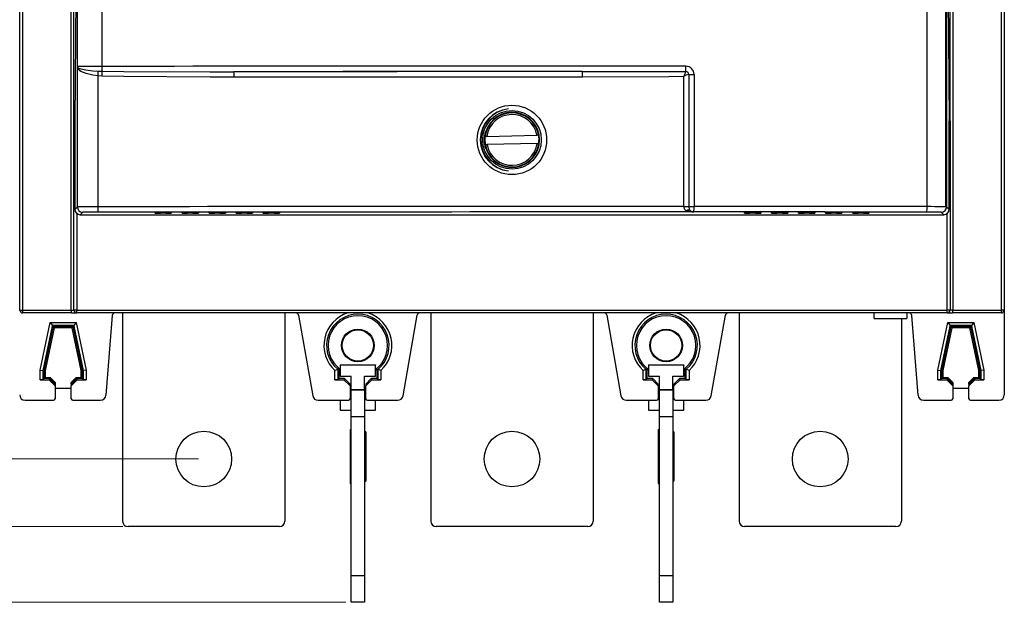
# Model space of a CAD drawing. Header units: millimetres. Extents: x 0 to 1189, y 0 to 841.
# Tile 6 of 20: x 213 to 395, y 460 to 568. Entities that reach past the tile are written whole.
import ezdxf

# ---------------------------------------------------------------- set-up
doc = ezdxf.new("R2010")
doc.units = ezdxf.units.MM
doc.styles.add('SLDTEXTSTYLE1', font='TXT', dxfattribs={"width": 0.605})
doc.dimstyles.new('SLDDIMSTYLE0', dxfattribs={"dimtxt": 7.704956, "dimasz": 2.7, "dimexe": 0, "dimexo": 0.0625, "dimgap": 1.926239, "dimtad": 0, "dimdec": 0, "dimrnd": 1e-09, "dimzin": 12, "dimdsep": 46, "dimtxsty": 'SLDTEXTSTYLE1', "dimsah": 1, "dimcen": 0.09, "dimadec": 0, "dimazin": 3, "dimtfac": 1, "dimtdec": 3, "dimtofl": 0, "dimtmove": 0, "dimatfit": 3, "dimfxl": 1, "dimfrac": 2, "dimtolj": 1, "dimtzin": 12, "dimarcsym": 0})

# ---------------------------------------------------------------- blocks, each defined once
blk = doc.blocks.new('_D')
at = {"color": 7, "linetype": 'Continuous', "lineweight": 18}
for p, q in [((231.62, 736.87), (158.33, 736.87)), ((159.08, 736.87), (159.08, 624.41)), ((147.79, 618.63), (147.79, 620.8)), ((147.79, 620.8), (159.78, 620.8)), ((159.78, 620.8), (159.78, 618.63)), ((147.79, 592.11), (147.79, 589.94)), ((159.78, 589.94), (159.78, 592.11)), ((147.79, 589.94), (159.78, 589.94)), ((159.08, 473.87), (159.08, 586.32)), ((231.62, 473.87), (158.33, 473.87))]:
    blk.add_line(p, q, dxfattribs=at)
for points in [[(159.08, 736.87), (158.73, 734.17), (159.43, 734.17)], [(159.08, 473.87), (159.43, 476.57), (158.73, 476.57)]]:
    blk.add_solid(points, dxfattribs=at)
at = {"color": 7, "linetype": 'Continuous', "lineweight": 18, "char_height": 7.938, "attachment_point": 1, "rotation": 90, "style": 'SLDTEXTSTYLE1'}
for s, insert in [('10,354', (149.55, 592.11)), ('263', (161.58, 598.13))]:
    blk.add_mtext(s, dxfattribs=dict(at, insert=insert))
blk = doc.blocks.new('_D_1')
at = {"color": 7, "linetype": 'Continuous', "lineweight": 18}
for p, q in [((245.62, 724.37), (189.83, 724.37)), ((190.58, 724.37), (190.58, 619.59)), ((179.29, 613.8), (179.29, 615.98)), ((179.29, 615.98), (191.28, 615.98)), ((191.28, 615.98), (191.28, 613.8)), ((179.29, 596.93), (179.29, 594.76)), ((191.28, 594.76), (191.28, 596.93)), ((179.29, 594.76), (191.28, 594.76)), ((190.58, 486.37), (190.58, 591.14)), ((245.62, 486.37), (189.83, 486.37))]:
    blk.add_line(p, q, dxfattribs=at)
for points in [[(190.58, 724.37), (190.23, 721.67), (190.93, 721.67)], [(190.58, 486.37), (190.93, 489.07), (190.23, 489.07)]]:
    blk.add_solid(points, dxfattribs=at)
at = {"color": 7, "linetype": 'Continuous', "lineweight": 18, "char_height": 7.938, "attachment_point": 1, "rotation": 90, "style": 'SLDTEXTSTYLE1'}
for s, insert in [('9,37', (181.05, 596.93)), ('238', (193.08, 598.13))]:
    blk.add_mtext(s, dxfattribs=dict(at, insert=insert))
blk = doc.blocks.new('_D_2')
at = {"color": 7, "linetype": 'Continuous', "lineweight": 18}
for p, q in [((272.87, 750.86), (126.83, 750.86)), ((127.58, 750.86), (127.58, 624.41)), ((116.29, 618.63), (116.29, 620.8)), ((116.29, 620.8), (128.28, 620.8)), ((128.28, 620.8), (128.28, 618.63)), ((116.29, 592.11), (116.29, 589.94)), ((128.28, 589.94), (128.28, 592.11)), ((116.29, 589.94), (128.28, 589.94)), ((127.58, 459.87), (127.58, 586.32)), ((272.87, 459.87), (126.83, 459.87))]:
    blk.add_line(p, q, dxfattribs=at)
for points in [[(127.58, 750.86), (127.23, 748.16), (127.93, 748.16)], [(127.58, 459.87), (127.93, 462.57), (127.23, 462.57)]]:
    blk.add_solid(points, dxfattribs=at)
at = {"color": 7, "linetype": 'Continuous', "lineweight": 18, "char_height": 7.938, "attachment_point": 1, "rotation": 90, "style": 'SLDTEXTSTYLE1'}
for s, insert in [('11,456', (118.05, 592.11)), ('291', (130.08, 598.13))]:
    blk.add_mtext(s, dxfattribs=dict(at, insert=insert))

msp = doc.modelspace()

# ---------------------------------------------------------------- linework, layer by layer
at = {"color": 7, "linetype": 'Continuous', "lineweight": 25}
for p, q in [((394.655, 712.511), (394.655, 498.222)), ((212.615, 513.867), (212.615, 696.867)), ((213.109, 696.867), (213.109, 513.867)), ((394.122, 513.867), (394.122, 696.867)), ((394.615, 696.867), (394.615, 513.867)), ((380.367, 533.025), (380.367, 677.709)), ((383.821, 533.123), (383.821, 677.727)), ((383.867, 533.123), (383.867, 678.376)), ((383.983, 677.734), (383.983, 532.999)), ((223.24, 558.923), (223.24, 651.893)), ((227.766, 651.859), (227.766, 558.958)), ((223.148, 590.367), (222.786, 548.867)), ((384.083, 590.367), (384.445, 548.867)), ((222.615, 548.867), (222.615, 584.367)), ((384.615, 548.867), (384.615, 584.367)), ((223.238, 558.921), (223.24, 558.923)), ((223.238, 532.99), (223.238, 558.921)), ((227.035, 557.208), (227.035, 533.015)), ((227.83, 557.157), (227.035, 557.208)), ((227.105, 558.082), (227.82, 558.057)), ((335.744, 558.026), (335.745, 558.037)), ((336.296, 557.483), (336.296, 533.051)), ((336.299, 557.483), (337.274, 557.483)), ((337.274, 557.483), (337.274, 533.051)), ((335.361, 533.051), (335.361, 557.085)), ((222.615, 513.867), (222.615, 548.867)), ((222.786, 548.867), (222.786, 532.537)), ((384.445, 532.537), (384.445, 548.867)), ((384.615, 548.867), (384.615, 513.867)), ((298.699, 546.879), (298.759, 546.923)), ((298.959, 546.007), (298.656, 546)), ((298.691, 544.501), (298.995, 544.508)), ((298.959, 546.007), (308.236, 546.226)), ((308.272, 544.726), (298.995, 544.508)), ((308.54, 546.233), (308.236, 546.226)), ((308.272, 544.726), (308.575, 544.733)), ((298.759, 543.81), (298.699, 543.854)), ((222.786, 532.537), (223.238, 532.99)), ((224.238, 531.99), (223.786, 531.537)), ((237.615, 531.803), (237.615, 531.952)), ((239.615, 531.794), (238.615, 531.794)), ((240.615, 531.953), (240.615, 531.803)), ((242.615, 531.803), (242.615, 531.955)), ((244.615, 531.794), (243.615, 531.794)), ((245.615, 531.956), (245.615, 531.803)), ((247.615, 531.803), (247.615, 531.959)), ((247.656, 531.961), (247.656, 531.961)), ((249.615, 531.794), (248.615, 531.794)), ((250.615, 531.959), (250.615, 531.803)), ((252.615, 531.803), (252.615, 531.961)), ((252.656, 531.964), (252.656, 531.964)), ((254.615, 531.794), (253.615, 531.794)), ((255.615, 531.962), (255.615, 531.803)), ((257.615, 531.803), (257.615, 531.964)), ((257.656, 531.966), (257.656, 531.966)), ((259.615, 531.794), (258.615, 531.794)), ((260.615, 531.965), (260.615, 531.803)), ((335.361, 533.051), (336.296, 533.051)), ((335.361, 533.04), (335.361, 533.051)), ((336.296, 533.051), (337.274, 533.051)), ((336.296, 533.051), (336.296, 533.045)), ((337.231, 532.051), (337.22, 532.04)), ((346.615, 531.803), (346.615, 531.965)), ((346.656, 531.967), (346.656, 531.967)), ((348.615, 531.794), (347.615, 531.794)), ((349.572, 531.966), (349.572, 531.966)), ((349.615, 531.964), (349.615, 531.803)), ((351.615, 531.803), (351.615, 531.962)), ((351.656, 531.964), (351.656, 531.964)), ((353.615, 531.794), (352.615, 531.794)), ((354.572, 531.964), (354.572, 531.964)), ((354.615, 531.961), (354.615, 531.803)), ((356.615, 531.803), (356.615, 531.959)), ((358.615, 531.794), (357.615, 531.794)), ((359.572, 531.961), (359.572, 531.961)), ((359.615, 531.959), (359.615, 531.803)), ((361.615, 531.803), (361.615, 531.956)), ((363.615, 531.794), (362.615, 531.794)), ((364.572, 531.958), (364.572, 531.958)), ((364.615, 531.955), (364.615, 531.803)), ((366.615, 531.803), (366.615, 531.953)), ((368.615, 531.794), (367.615, 531.794)), ((369.572, 531.954), (369.572, 531.954)), ((369.615, 531.952), (369.615, 531.803)), ((383.445, 531.537), (382.983, 531.999)), ((383.821, 533.123), (383.867, 533.123)), ((383.983, 532.999), (384.445, 532.537)), ((223.786, 531.537), (383.445, 531.537)), ((212.615, 513.867), (213.109, 513.867)), ((213.109, 513.867), (222.122, 513.867)), ((222.122, 513.867), (222.615, 513.867)), ((223.115, 513.867), (222.615, 513.867)), ((223.115, 513.867), (384.115, 513.867)), ((223.115, 513.367), (223.115, 513.867)), ((384.615, 513.867), (384.115, 513.867)), ((384.115, 513.367), (384.115, 513.867)), ((385.109, 513.867), (384.615, 513.867)), ((385.109, 513.867), (394.122, 513.867)), ((394.615, 513.867), (394.122, 513.867)), ((222.128, 513.367), (213.115, 513.367)), ((222.128, 513.367), (223.115, 513.367)), ((384.115, 513.367), (223.115, 513.367)), ((229.69, 512.906), (228.514, 498.143)), ((231.615, 513.367), (231.615, 474.867)), ((261.615, 513.367), (261.615, 474.867)), ((264.137, 512.954), (266.765, 498.049)), ((283.466, 498.049), (286.094, 512.954)), ((288.615, 513.367), (288.615, 474.867)), ((318.615, 513.367), (318.615, 474.867)), ((321.137, 512.954), (323.765, 498.049)), ((340.466, 498.049), (343.094, 512.954)), ((345.615, 513.367), (345.615, 474.867)), ((370.615, 512.367), (370.615, 513.367)), ((370.615, 512.367), (376.615, 512.367)), ((375.615, 512.367), (375.615, 474.867)), ((376.615, 513.367), (376.615, 512.367)), ((378.716, 498.143), (377.54, 512.906)), ((384.115, 513.367), (385.102, 513.367)), ((394.115, 513.367), (385.102, 513.367)), ((216.332, 502.813), (218.211, 511.583)), ((218.583, 510.923), (216.834, 502.76)), ((217.075, 502.734), (218.778, 510.682)), ((218.974, 510.64), (217.275, 502.713)), ((218.211, 511.583), (218.653, 511.037)), ((218.211, 511.583), (223.02, 511.583)), ((218.778, 510.682), (218.583, 510.923)), ((218.778, 510.682), (218.974, 510.64)), ((222.452, 511.081), (218.779, 511.081)), ((218.779, 511.081), (218.974, 510.84)), ((218.974, 510.84), (222.257, 510.84)), ((218.974, 510.64), (218.974, 510.84)), ((222.257, 510.64), (218.974, 510.64)), ((222.257, 510.84), (222.452, 511.081)), ((222.257, 510.64), (222.257, 510.84)), ((222.257, 510.64), (222.452, 510.682)), ((223.956, 502.713), (222.257, 510.64)), ((222.648, 510.923), (222.452, 510.682)), ((222.452, 510.682), (224.156, 502.734)), ((223.02, 511.583), (222.578, 511.037)), ((224.397, 502.76), (222.648, 510.923)), ((223.02, 511.583), (224.899, 502.813)), ((382.332, 502.813), (384.211, 511.583)), ((384.583, 510.923), (382.834, 502.76)), ((383.075, 502.734), (384.778, 510.682)), ((384.974, 510.64), (383.275, 502.713)), ((384.211, 511.583), (389.02, 511.583)), ((384.211, 511.583), (384.653, 511.037)), ((384.778, 510.682), (384.583, 510.923)), ((384.974, 510.64), (384.778, 510.682)), ((388.452, 511.081), (384.779, 511.081)), ((384.779, 511.081), (384.974, 510.84)), ((384.974, 510.84), (388.257, 510.84)), ((384.974, 510.64), (384.974, 510.84)), ((388.257, 510.64), (384.974, 510.64)), ((388.257, 510.84), (388.452, 511.081)), ((388.257, 510.64), (388.257, 510.84)), ((388.257, 510.64), (388.452, 510.682)), ((389.956, 502.713), (388.257, 510.64)), ((388.648, 510.923), (388.452, 510.682)), ((388.452, 510.682), (390.156, 502.734)), ((389.02, 511.583), (388.578, 511.037)), ((390.397, 502.76), (388.648, 510.923)), ((389.02, 511.583), (390.899, 502.813)), ((216.332, 502.813), (216.834, 502.76)), ((216.332, 500.983), (216.332, 502.813)), ((216.834, 502.76), (216.834, 500.985)), ((217.075, 502.734), (216.834, 502.76)), ((217.075, 501.227), (217.075, 502.734)), ((217.075, 502.734), (217.275, 502.713)), ((217.275, 502.713), (217.275, 501.427)), ((223.956, 502.713), (224.156, 502.734)), ((223.956, 501.427), (223.956, 502.713)), ((224.156, 502.734), (224.397, 502.76)), ((224.156, 502.734), (224.156, 501.227)), ((224.899, 502.813), (224.397, 502.76)), ((224.397, 500.985), (224.397, 502.76)), ((224.899, 502.813), (224.899, 500.983)), ((270.882, 502.723), (271.384, 502.951)), ((270.882, 500.983), (270.882, 502.723)), ((271.384, 502.951), (271.384, 500.985)), ((271.626, 501.227), (271.626, 503.065)), ((271.626, 503.065), (271.865, 502.881)), ((271.865, 503.767), (278.365, 503.767)), ((271.865, 503.767), (271.865, 503.695)), ((278.365, 503.695), (271.865, 503.695)), ((271.865, 503.695), (271.865, 501.695)), ((278.365, 503.767), (278.365, 503.695)), ((278.365, 501.695), (278.365, 503.695)), ((278.365, 502.881), (278.605, 503.065)), ((278.605, 503.065), (278.605, 501.227)), ((278.847, 500.985), (278.847, 502.951)), ((279.349, 502.723), (278.847, 502.951)), ((279.349, 502.723), (279.349, 500.983)), ((327.882, 502.723), (328.384, 502.951)), ((327.882, 500.983), (327.882, 502.723)), ((328.384, 502.951), (328.384, 500.985)), ((328.626, 501.227), (328.626, 503.065)), ((328.626, 503.065), (328.865, 502.881)), ((328.865, 503.767), (335.365, 503.767)), ((328.865, 503.767), (328.865, 503.695)), ((335.365, 503.695), (328.865, 503.695)), ((328.865, 503.695), (328.865, 501.695)), ((335.365, 503.767), (335.365, 503.695)), ((335.365, 501.695), (335.365, 503.695)), ((335.365, 502.881), (335.605, 503.065)), ((335.605, 503.065), (335.605, 501.227)), ((335.847, 500.985), (335.847, 502.951)), ((336.349, 502.723), (335.847, 502.951)), ((336.349, 502.723), (336.349, 500.983)), ((382.332, 500.983), (382.332, 502.813)), ((382.332, 502.813), (382.834, 502.76)), ((382.834, 502.76), (382.834, 500.985)), ((383.075, 502.734), (382.834, 502.76)), ((383.075, 501.227), (383.075, 502.734)), ((383.275, 502.713), (383.075, 502.734)), ((383.275, 502.713), (383.275, 501.427)), ((389.956, 502.713), (390.156, 502.734)), ((389.956, 501.427), (389.956, 502.713)), ((390.156, 502.734), (390.397, 502.76)), ((390.156, 502.734), (390.156, 501.227)), ((390.899, 502.813), (390.397, 502.76)), ((390.397, 500.985), (390.397, 502.76)), ((390.899, 502.813), (390.899, 500.983)), ((216.834, 500.985), (216.332, 500.983)), ((216.332, 500.983), (217.998, 500.983)), ((217.075, 501.227), (216.834, 500.985)), ((217.075, 501.227), (217.275, 501.427)), ((218.099, 501.227), (217.075, 501.227)), ((217.275, 501.427), (218.182, 501.427)), ((218.099, 501.227), (217.998, 500.983)), ((217.998, 500.983), (219.115, 499.866)), ((218.099, 501.227), (218.182, 501.427)), ((219.115, 500.21), (218.099, 501.227)), ((218.182, 501.427), (219.115, 500.493)), ((222.115, 500.493), (223.049, 501.427)), ((223.132, 501.227), (222.115, 500.21)), ((222.115, 499.866), (223.233, 500.983)), ((223.049, 501.427), (223.132, 501.227)), ((223.049, 501.427), (223.956, 501.427)), ((223.132, 501.227), (223.233, 500.983)), ((224.156, 501.227), (223.132, 501.227)), ((223.233, 500.983), (224.899, 500.983)), ((223.956, 501.427), (224.156, 501.227)), ((224.156, 501.227), (224.397, 500.985)), ((224.899, 500.983), (224.397, 500.985)), ((271.384, 500.985), (270.882, 500.983)), ((270.882, 500.983), (272.548, 500.983)), ((271.626, 501.227), (271.384, 500.985)), ((272.649, 501.227), (271.626, 501.227)), ((271.865, 501.695), (273.865, 501.695)), ((272.649, 501.227), (272.548, 500.983)), ((272.548, 500.983), (273.665, 499.866)), ((273.665, 500.211), (272.649, 501.227)), ((273.865, 499.195), (273.865, 501.695)), ((276.365, 501.695), (278.365, 501.695)), ((276.365, 499.195), (276.365, 501.695)), ((277.582, 501.227), (276.565, 500.211)), ((276.565, 499.866), (277.683, 500.983)), ((277.582, 501.227), (277.683, 500.983)), ((278.605, 501.227), (277.582, 501.227)), ((277.683, 500.983), (279.349, 500.983)), ((278.605, 501.227), (278.847, 500.985)), ((279.349, 500.983), (278.847, 500.985)), ((328.384, 500.985), (327.882, 500.983)), ((327.882, 500.983), (329.548, 500.983)), ((328.626, 501.227), (328.384, 500.985)), ((329.649, 501.227), (328.626, 501.227)), ((328.865, 501.695), (330.865, 501.695)), ((329.649, 501.227), (329.548, 500.983)), ((329.548, 500.983), (330.665, 499.866)), ((330.665, 500.211), (329.649, 501.227)), ((330.865, 499.195), (330.865, 501.695)), ((333.365, 501.695), (335.365, 501.695)), ((333.365, 499.195), (333.365, 501.695)), ((334.582, 501.227), (333.565, 500.211)), ((333.565, 499.866), (334.683, 500.983)), ((334.582, 501.227), (334.683, 500.983)), ((335.605, 501.227), (334.582, 501.227)), ((334.683, 500.983), (336.349, 500.983)), ((335.605, 501.227), (335.847, 500.985)), ((336.349, 500.983), (335.847, 500.985)), ((382.834, 500.985), (382.332, 500.983)), ((382.332, 500.983), (383.998, 500.983)), ((383.075, 501.227), (382.834, 500.985)), ((383.075, 501.227), (383.275, 501.427)), ((384.099, 501.227), (383.075, 501.227)), ((383.275, 501.427), (384.182, 501.427)), ((384.099, 501.227), (383.998, 500.983)), ((383.998, 500.983), (385.115, 499.866)), ((384.099, 501.227), (384.182, 501.427)), ((385.115, 500.21), (384.099, 501.227)), ((384.182, 501.427), (385.115, 500.493)), ((388.115, 500.493), (389.049, 501.427)), ((389.132, 501.227), (388.115, 500.21)), ((388.115, 499.866), (389.233, 500.983)), ((389.049, 501.427), (389.132, 501.227)), ((389.049, 501.427), (389.956, 501.427)), ((389.132, 501.227), (389.233, 500.983)), ((390.156, 501.227), (389.132, 501.227)), ((389.233, 500.983), (390.899, 500.983)), ((389.956, 501.427), (390.156, 501.227)), ((390.156, 501.227), (390.397, 500.985)), ((390.899, 500.983), (390.397, 500.985)), ((219.115, 500.493), (219.115, 500.21)), ((219.115, 500.21), (219.115, 499.866)), ((219.115, 499.866), (219.115, 497.522)), ((219.115, 499.467), (222.115, 499.467)), ((222.115, 500.21), (222.115, 500.493)), ((222.115, 500.21), (222.115, 499.866)), ((222.115, 497.522), (222.115, 499.866)), ((273.665, 500.211), (273.665, 499.866)), ((273.665, 499.866), (273.665, 497.522)), ((273.865, 499.467), (273.665, 499.467)), ((273.865, 499.195), (276.365, 499.195)), ((273.865, 499.173), (273.865, 499.195)), ((273.865, 499.173), (276.365, 499.173)), ((273.865, 494.151), (273.865, 499.173)), ((276.565, 499.467), (276.365, 499.467)), ((276.365, 499.195), (276.365, 499.173)), ((276.365, 499.173), (276.365, 494.151)), ((276.565, 500.211), (276.565, 499.866)), ((276.565, 497.522), (276.565, 499.866)), ((330.665, 500.211), (330.665, 499.866)), ((330.665, 499.866), (330.665, 497.522)), ((330.865, 499.467), (330.665, 499.467)), ((330.865, 499.195), (333.365, 499.195)), ((330.865, 499.173), (330.865, 499.195)), ((330.865, 499.173), (333.365, 499.173)), ((330.865, 494.151), (330.865, 499.173)), ((333.565, 499.467), (333.365, 499.467)), ((333.365, 499.195), (333.365, 499.173)), ((333.365, 499.173), (333.365, 494.151)), ((333.565, 500.211), (333.565, 499.866)), ((333.565, 497.522), (333.565, 499.866)), ((385.115, 500.493), (385.115, 500.21)), ((385.115, 500.21), (385.115, 499.866)), ((385.115, 499.866), (385.115, 497.522)), ((385.115, 499.467), (388.115, 499.467)), ((388.115, 500.21), (388.115, 500.493)), ((388.115, 500.21), (388.115, 499.866)), ((388.115, 497.522), (388.115, 499.866)), ((213.576, 497.222), (218.815, 497.222)), ((222.415, 497.222), (227.518, 497.222)), ((267.749, 497.222), (273.365, 497.222)), ((271.865, 497.222), (271.865, 495.395)), ((273.865, 497.395), (273.637, 497.395)), ((273.665, 497.532), (273.865, 497.532)), ((276.365, 497.532), (276.565, 497.532)), ((276.594, 497.395), (276.365, 497.395)), ((276.865, 497.222), (282.481, 497.222)), ((278.365, 495.395), (278.365, 497.222)), ((324.749, 497.222), (330.365, 497.222)), ((328.865, 497.222), (328.865, 495.395)), ((330.865, 497.395), (330.637, 497.395)), ((330.665, 497.532), (330.865, 497.532)), ((333.365, 497.532), (333.565, 497.532)), ((333.594, 497.395), (333.365, 497.395)), ((333.865, 497.222), (339.481, 497.222)), ((335.365, 495.395), (335.365, 497.222)), ((379.713, 497.222), (384.815, 497.222)), ((388.415, 497.222), (393.655, 497.222)), ((271.865, 495.395), (273.865, 495.395)), ((276.365, 495.395), (278.365, 495.395)), ((328.865, 495.395), (330.865, 495.395)), ((333.365, 495.395), (335.365, 495.395)), ((276.365, 494.151), (273.865, 494.151)), ((273.865, 464.851), (273.865, 494.151)), ((276.365, 494.151), (276.365, 464.851)), ((333.365, 494.151), (330.865, 494.151)), ((330.865, 464.851), (330.865, 494.151)), ((333.365, 494.151), (333.365, 464.851)), ((273.665, 491.794), (273.865, 491.81)), ((273.665, 491.794), (273.665, 489.304)), ((330.665, 491.794), (330.865, 491.81)), ((330.665, 491.794), (330.665, 489.304)), ((276.565, 491.371), (276.365, 491.388)), ((276.565, 491.07), (276.365, 491.087)), ((276.565, 491.371), (276.565, 491.07)), ((276.565, 491.07), (276.565, 489.603)), ((333.565, 491.371), (333.365, 491.388)), ((333.565, 491.07), (333.365, 491.087)), ((333.565, 491.371), (333.565, 491.07)), ((333.565, 491.07), (333.565, 489.603)), ((273.665, 489.304), (273.865, 489.31)), ((273.665, 489.304), (273.665, 489.216)), ((273.665, 489.216), (273.865, 489.223)), ((273.665, 489.216), (273.665, 484.23)), ((276.365, 489.61), (276.565, 489.603)), ((276.565, 489.302), (276.365, 489.309)), ((276.365, 489.225), (276.565, 489.218)), ((276.565, 488.916), (276.365, 488.923)), ((276.565, 489.603), (276.565, 489.302)), ((276.565, 489.302), (276.565, 489.218)), ((276.565, 489.218), (276.565, 488.916)), ((276.565, 488.916), (276.565, 484.53)), ((330.665, 489.304), (330.865, 489.31)), ((330.665, 489.304), (330.665, 489.216)), ((330.665, 489.216), (330.865, 489.223)), ((330.665, 489.216), (330.665, 484.23)), ((333.365, 489.61), (333.565, 489.603)), ((333.565, 489.302), (333.365, 489.309)), ((333.365, 489.225), (333.565, 489.218)), ((333.565, 488.916), (333.365, 488.923)), ((333.565, 489.603), (333.565, 489.302)), ((333.565, 489.302), (333.565, 489.218)), ((333.565, 489.218), (333.565, 488.916)), ((333.565, 488.916), (333.565, 484.53)), ((276.365, 484.523), (276.565, 484.53)), ((276.565, 484.53), (276.565, 484.232)), ((333.365, 484.523), (333.565, 484.53)), ((333.565, 484.53), (333.565, 484.232)), ((273.665, 484.23), (273.865, 484.223)), ((273.665, 484.23), (273.665, 481.827)), ((276.565, 484.232), (276.365, 484.225)), ((276.565, 484.018), (276.365, 484.011)), ((276.365, 482.534), (276.565, 482.551)), ((276.565, 484.232), (276.565, 484.018)), ((276.565, 484.018), (276.565, 482.551)), ((276.565, 482.551), (276.565, 482.252)), ((330.665, 484.23), (330.865, 484.223)), ((330.665, 484.23), (330.665, 481.827)), ((333.565, 484.232), (333.365, 484.225)), ((333.565, 484.018), (333.365, 484.011)), ((333.365, 482.534), (333.565, 482.551)), ((333.565, 484.232), (333.565, 484.018)), ((333.565, 484.018), (333.565, 482.551)), ((333.565, 482.551), (333.565, 482.252)), ((273.665, 481.827), (273.865, 481.811)), ((276.365, 482.235), (276.565, 482.252)), ((330.665, 481.827), (330.865, 481.811)), ((333.365, 482.235), (333.565, 482.252)), ((260.615, 473.867), (232.615, 473.867)), ((317.615, 473.867), (289.615, 473.867)), ((374.615, 473.867), (346.615, 473.867)), ((273.865, 464.851), (276.365, 464.851)), ((273.865, 459.873), (273.865, 464.851)), ((276.365, 464.851), (276.365, 459.873)), ((330.865, 464.851), (333.365, 464.851)), ((330.865, 459.873), (330.865, 464.851)), ((333.365, 464.851), (333.365, 459.873)), ((276.365, 459.873), (273.865, 459.873)), ((333.365, 459.873), (330.865, 459.873))]:
    msp.add_line(p, q, dxfattribs=at)
at = {"color": 1, "linetype": 'Continuous', "lineweight": 25}
for p, q in [((222.122, 513.867), (222.122, 570.967)), ((385.109, 570.148), (385.109, 513.867)), ((223.115, 531.795), (223.115, 513.867)), ((237.668, 531.955), (237.615, 531.952)), ((238.615, 531.794), (238.615, 531.961)), ((239.615, 531.794), (239.615, 531.961)), ((240.615, 531.953), (240.563, 531.955)), ((242.615, 531.955), (242.668, 531.958)), ((243.615, 531.794), (243.615, 531.964)), ((244.615, 531.794), (244.615, 531.965)), ((245.563, 531.959), (245.615, 531.956)), ((247.615, 531.959), (247.668, 531.961)), ((248.615, 531.794), (248.615, 531.967)), ((249.615, 531.794), (249.615, 531.968)), ((250.563, 531.962), (250.615, 531.959)), ((252.615, 531.961), (252.668, 531.964)), ((253.615, 531.794), (253.615, 531.97)), ((254.615, 531.794), (254.615, 531.971)), ((255.563, 531.965), (255.615, 531.962)), ((257.615, 531.964), (257.668, 531.967)), ((258.615, 531.794), (258.615, 531.973)), ((259.615, 531.794), (259.615, 531.973)), ((260.563, 531.967), (260.615, 531.965)), ((346.615, 531.965), (346.668, 531.967)), ((347.615, 531.794), (347.615, 531.973)), ((348.615, 531.794), (348.615, 531.973)), ((349.571, 531.966), (349.615, 531.964)), ((351.615, 531.962), (351.668, 531.965)), ((352.615, 531.794), (352.615, 531.971)), ((353.615, 531.794), (353.615, 531.97)), ((354.571, 531.963), (354.615, 531.961)), ((356.615, 531.959), (356.668, 531.962)), ((357.615, 531.794), (357.615, 531.968)), ((358.615, 531.794), (358.615, 531.967)), ((359.563, 531.961), (359.615, 531.959)), ((361.615, 531.956), (361.668, 531.959)), ((362.615, 531.794), (362.615, 531.965)), ((363.615, 531.794), (363.615, 531.964)), ((364.563, 531.958), (364.615, 531.955)), ((366.615, 531.953), (366.668, 531.955)), ((367.615, 531.794), (367.615, 531.961)), ((368.615, 531.794), (368.615, 531.961)), ((369.563, 531.955), (369.615, 531.952)), ((384.115, 513.867), (384.115, 531.795))]:
    msp.add_line(p, q, dxfattribs=at)
at = {"color": 7, "linetype": 'Continuous', "lineweight": 25, "flags": 128}
for points in [[(223.243, 558.8), (223.238, 558.914), (223.238, 558.921)], [(223.238, 558.921), (223.238, 558.917), (223.242, 558.862)], [(223.242, 558.862), (223.34, 558.692), (223.866, 558.478), (224.812, 558.299), (226.085, 558.157), (227.105, 558.082)], [(227.035, 557.208), (226.091, 557.361), (224.861, 557.651), (223.906, 558.018), (223.354, 558.456), (223.243, 558.8)], [(227.82, 558.057), (231.805, 558.024), (247.762, 557.974), (252.182, 557.975)], [(316.632, 557.988), (332.623, 558.019), (335.745, 558.037)], [(252.221, 556.975), (247.799, 556.977), (231.822, 557.087), (227.83, 557.157)], [(335.361, 557.085), (332.634, 557.054), (316.641, 556.988)], [(237.656, 531.954), (237.656, 531.954), (237.657, 531.954)], [(242.656, 531.957), (242.656, 531.957), (242.656, 531.957), (242.656, 531.957)], [(335.361, 533.04), (335.512, 533.041), (335.659, 533.041), (335.799, 533.042), (335.929, 533.043), (336.047, 533.044), (336.148, 533.044), (336.232, 533.045), (336.296, 533.045)], [(356.656, 531.961), (356.656, 531.961), (356.656, 531.961)], [(361.656, 531.958), (361.656, 531.958), (361.657, 531.958)], [(366.656, 531.955), (366.656, 531.955), (366.658, 531.955)], [(271.626, 503.065), (271.578, 503.042), (271.384, 502.951)], [(278.605, 503.065), (278.653, 503.042), (278.847, 502.951)], [(328.626, 503.065), (328.578, 503.042), (328.384, 502.951)], [(335.605, 503.065), (335.653, 503.042), (335.847, 502.951)]]:
    msp.add_lwpolyline(points, dxfattribs=at)
at = {"color": 7, "linetype": 'Continuous', "lineweight": 25}
for centre, radius in [((303.6, 545.365), 6.423), ((303.616, 545.367), 5.421), ((275.115, 507.367), 3.022), ((275.115, 507.367), 2.9), ((332.115, 507.367), 3.022), ((332.115, 507.367), 2.9), ((246.615, 486.367), 5.15), ((303.615, 486.367), 5.15), ((360.615, 486.367), 5.15)]:
    msp.add_circle(centre, radius, dxfattribs=at)
for centre, radius, start, end in [((224.24, 558.923), 1, 180.00437, 183.52339), ((222.523, 558.822), 0.72, 358.30178, 3.1863), ((215.95, 558.539), 11.165, 353.15278, 357.65564), ((233.492, 558.851), 5.727, 178.93357, 187.9645), ((217.146, 557.491), 10.689, 358.21188, 3.03843), ((245.657, 557.219), 6.569, 357.86733, 6.60404), ((288.524, 557.233), 28.119, 359.50113, 1.53887), ((332.585, 558.765), 3.245, 328.83023, 346.84074), ((337.078, 554.344), 3.234, 103.98268, 122.05318), ((335.678, 557.407), 0.623, 6.99682, 83.86259), ((324.356, 558.842), 11.417, 355.95674, 0.70945), ((335.681, 557.419), 0.621, 5.89333, 84.13456), ((335.772, 557.482), 1.501, 0.02363, 90.00688), ((303.507, 545.367), 5.756, 95.45842, 264.54158), ((303.615, 545.367), 5.767, 96.53385, 263.46615), ((303.615, 545.367), 5.767, 96.53385, 263.46615), ((303.615, 545.367), 5, 9.97585, 172.72199), ((303.615, 545.367), 5.1, 197.76838, 162.23162), ((303.615, 545.367), 4.7, 10.53112, 172.16672), ((223.115, 548.867), 0.5, 130.77143, 180), ((384.115, 548.867), 0.5, 0, 49.22857), ((303.615, 545.367), 5.144, 162.89656, 197.10344), ((303.615, 545.367), 5, 172.72199, 189.97585), ((303.615, 545.367), 5, 189.97585, 352.72199), ((303.615, 545.367), 4.7, 190.53112, 352.16672), ((303.615, 545.367), 5, 352.72199, 9.97585), ((224.238, 532.99), 1, 180.00511, 269.99489), ((232.1, 532.771), 5.071, 177.23976, 188.57133), ((336.191, 533.075), 0.83, 182.40904, 251.53597), ((336.258, 531.78), 0.605, 57.89766, 123.09372), ((337.215, 535.511), 3.472, 248.23633, 270.08845), ((337.305, 532.996), 1.01, 177.18128, 224.09148), ((337.232, 533.051), 1, 229.30577, 269.99519), ((337.239, 533.025), 0.985, 227.98142, 268.90708), ((331.178, 532.807), 6.1, 352.88547, 2.29602), ((377.636, 532.782), 2.742, 343.96532, 5.07396), ((382.983, 532.999), 1, 270.00511, 359.99489), ((213.115, 513.867), 0.5, 180, 270), ((222.663, 513.742), 9.555, 179.25058, 182.24929), ((231.676, 513.742), 9.555, 179.25058, 182.24929), ((223.115, 513.867), 0.5, 180, 270), ((384.115, 513.867), 0.5, 270, 0), ((375.554, 513.742), 9.555, 357.75071, 0.74942), ((384.567, 513.742), 9.555, 357.75071, 0.74942), ((394.115, 513.867), 0.5, 270, 0), ((230.189, 512.867), 0.5, 90, 175.44545), ((263.644, 512.867), 0.5, 9.99981, 90), ((275.115, 507.367), 6.284, 107.28012, 227.64247), ((275.115, 507.367), 5.781, 310.19689, 229.80311), ((275.115, 507.367), 5.5, 90, 233.77845), ((275.115, 507.367), 5.5, 306.22155, 90), ((275.115, 507.367), 6.284, 312.35753, 72.71988), ((286.587, 512.867), 0.5, 90, 170.00019), ((320.644, 512.867), 0.5, 9.99981, 90), ((332.115, 507.367), 6.284, 107.28012, 227.64247), ((332.115, 507.367), 5.781, 310.19689, 229.80311), ((332.115, 507.367), 5.5, 90, 233.77845), ((332.115, 507.367), 5.5, 306.22155, 90), ((332.115, 507.367), 6.284, 312.35753, 72.71988), ((343.587, 512.867), 0.5, 90, 170.00019), ((377.042, 512.867), 0.5, 4.55455, 90), ((218.974, 510.64), 0.2, 90.00099, 167.90426), ((222.257, 510.64), 0.2, 12.09574, 89.99901), ((384.974, 510.64), 0.2, 90.00099, 167.90426), ((388.257, 510.64), 0.2, 12.09574, 89.99901), ((218.815, 497.522), 0.3, 270, 0), ((222.415, 497.522), 0.3, 180, 270), ((273.365, 497.522), 0.3, 270, 0), ((276.865, 497.522), 0.3, 180, 270), ((330.365, 497.522), 0.3, 270, 0), ((333.865, 497.522), 0.3, 180, 270), ((384.815, 497.522), 0.3, 270, 0), ((388.415, 497.522), 0.3, 180, 270), ((232.615, 474.867), 1, 180, 270), ((260.615, 474.867), 1, 270, 0), ((289.615, 474.867), 1, 180, 270), ((317.615, 474.867), 1, 270, 0), ((346.615, 474.867), 1, 180, 270), ((374.615, 474.867), 1, 270, 0)]:
    msp.add_arc(centre, radius, start, end, dxfattribs=at)
at = {"color": 1, "linetype": 'Continuous', "lineweight": 25}
for centre, start, end in [((237.615, 532.303), 269.99975, 316.43686), ((240.615, 532.303), 223.44931, 270.00029), ((242.615, 532.303), 269.9997, 316.98605), ((245.615, 532.303), 222.91004, 270.00025), ((247.615, 532.303), 269.9997, 317.48663), ((250.615, 532.303), 222.41901, 270.00026), ((252.615, 532.303), 269.9997, 317.93993), ((255.615, 532.303), 221.97503, 270.00026), ((257.615, 532.303), 269.99969, 318.34707), ((260.615, 532.303), 221.577, 270.00026), ((346.615, 532.303), 269.99969, 318.42305), ((349.615, 532.303), 221.65298, 270.00026), ((351.615, 532.303), 269.99969, 318.02502), ((354.615, 532.303), 222.06011, 270.00026), ((356.615, 532.303), 269.9997, 317.58103), ((359.615, 532.303), 222.51342, 270.00026), ((361.615, 532.303), 269.9997, 317.09001), ((364.615, 532.303), 223.01399, 270.00025), ((366.615, 532.303), 269.99971, 316.55069), ((369.615, 532.303), 223.56314, 270.00025)]:
    msp.add_arc(centre, 0.5, start, end, dxfattribs=at)
at = {"color": 7, "linetype": 'Continuous', "lineweight": 25}
for centre, major_axis, ratio, start_param, end_param in [((303.615, 552.016), (800, 0), 0.008716, 1.5305895, 1.6657511), ((228.24, 558.923), (5, 0), 0.0069815, 1.6657511, 3.132866), ((303.615, 551.016), (799, 0), 0.0087269, 1.5545041, 1.6352126), ((336.154, 539.217), (2151, 0), 0.0087269, 1.5798721, 1.6098446), ((336.154, 538.217), (2150, 0), 0.0087309, 1.5798721, 1.6098446), ((223.786, 532.537), (-0.707, -0.707), 0.9999239, 5.4978252, 7.0685454), ((227.238, 532.989), (4, 0), 0.0065452, 1.6215711, 3.132866), ((227.238, 531.989), (3, 0), 0.0087269, 1.6215711, 3.132866), ((336.154, 514.286), (2150, 0), 0.0087228, 1.5711651, 1.6215711), ((336.154, 513.286), (2149, 0), 0.0087269, 1.5703002, 1.6215711), ((238.615, 531.952), (1, 0), 0.0087269, 1.6532077, 3.1415927), ((238.615, 531.803), (1, 0), 0.0087269, 3.1415927, 4.712389), ((303.615, 525.084), (790.62, 0), 0.0087269, 1.651937, 1.6532077), ((239.615, 531.953), (1, 0), 0.0087269, 0, 1.651937), ((239.615, 531.803), (1, 0), 0.0087269, 4.712389, 6.2831853), ((243.615, 531.955), (1, 0), 0.0087269, 1.6468556, 3.1415927), ((243.615, 531.803), (1, 0), 0.0087269, 3.1415927, 4.712389), ((303.615, 525.084), (790.62, 0), 0.0087269, 1.6455856, 1.6468556), ((244.615, 531.956), (1, 0), 0.0087269, 0, 1.6455856), ((244.615, 531.803), (1, 0), 0.0087269, 4.712389, 6.2831853), ((248.615, 531.959), (1, 0), 0.0087269, 1.6405066, 3.1415927), ((248.615, 531.803), (1, 0), 0.0087269, 3.1415927, 4.712389), ((303.615, 525.084), (790.62, 0), 0.0087269, 1.6392371, 1.6405066), ((249.615, 531.959), (1, 0), 0.0087269, 0, 1.6392371), ((249.615, 531.803), (1, 0), 0.0087269, 4.712389, 6.2831853), ((253.615, 531.961), (1, 0), 0.0087269, 1.6341603, 3.1415927), ((253.615, 531.803), (1, 0), 0.0087269, 3.1415927, 4.712389), ((303.615, 525.084), (790.62, 0), 0.0087269, 1.6328914, 1.6341603), ((254.615, 531.962), (1, 0), 0.0087269, 0, 1.6328914), ((254.615, 531.803), (1, 0), 0.0087269, 4.712389, 6.2831853), ((258.615, 531.964), (1, 0), 0.0087269, 1.6278167, 3.1415927), ((258.615, 531.803), (1, 0), 0.0087269, 3.1415927, 4.712389), ((303.615, 525.084), (790.62, 0), 0.0087269, 1.6265482, 1.6278167), ((259.615, 531.965), (1, 0), 0.0087269, 0, 1.6265482), ((259.615, 531.803), (1, 0), 0.0087269, 4.712389, 6.2831853), ((303.615, 525.084), (799, 0), 0.0087269, 1.4747091, 1.5287113), ((303.615, 526.084), (800, 0), 0.008716, 1.4747091, 1.5287113), ((347.615, 531.965), (1, 0), 0.0087269, 1.5150444, 3.1415927), ((347.615, 531.803), (1, 0), 0.0087269, 3.1415927, 4.712389), ((303.615, 525.084), (790.62, 0), 0.0087269, 1.513776, 1.5150444), ((348.615, 531.803), (1, 0), 0.0087269, 4.712389, 6.2831853), ((348.615, 531.964), (1, 0), 0.0087269, 0, 1.513776), ((352.615, 531.962), (1, 0), 0.0087269, 1.5087012, 3.1415927), ((352.615, 531.803), (1, 0), 0.0087269, 3.1415927, 4.712389), ((303.615, 525.084), (790.62, 0), 0.0087269, 1.5074323, 1.5087012), ((353.615, 531.803), (1, 0), 0.0087269, 4.712389, 6.2831853), ((353.615, 531.961), (1, 0), 0.0087269, 0, 1.5074323), ((357.615, 531.959), (1, 0), 0.0087269, 1.5023555, 3.1415927), ((357.615, 531.803), (1, 0), 0.0087269, 3.1415927, 4.712389), ((303.615, 525.084), (790.62, 0), 0.0087269, 1.5010861, 1.5023555), ((358.615, 531.803), (1, 0), 0.0087269, 4.712389, 6.2831853), ((358.615, 531.959), (1, 0), 0.0087269, 0, 1.5010861), ((362.615, 531.956), (1, 0), 0.0087269, 1.4960071, 3.1415927), ((362.615, 531.803), (1, 0), 0.0087269, 3.1415927, 4.712389), ((303.615, 525.084), (790.62, 0), 0.0087269, 1.4947371, 1.4960071), ((363.615, 531.803), (1, 0), 0.0087269, 4.712389, 6.2831853), ((363.615, 531.955), (1, 0), 0.0087269, 0, 1.4947371), ((367.615, 531.953), (1, 0), 0.0087269, 1.4896556, 3.1415927), ((367.615, 531.803), (1, 0), 0.0087269, 3.1415927, 4.712389), ((303.615, 525.084), (790.62, 0), 0.0087269, 1.488385, 1.4896556), ((368.615, 531.803), (1, 0), 0.0087269, 4.712389, 6.2831853), ((368.615, 531.952), (1, 0), 0.0087269, 0, 1.488385), ((379.983, 531.999), (3, 0), 0.0087269, 0.0087266, 1.4747091), ((379.983, 532.999), (4, 0), 0.0065452, 0.0087266, 1.4747091), ((383.445, 532.537), (0.707, -0.707), 0.9999239, 5.4978252, 7.0685454), ((218.78, 510.88), (0.171, -0.106), 0.9943805, 2.8016631, 3.4815069), ((218.78, 510.88), (-0.067, 0.189), 0.9943805, 5.9432711, 6.6231149), ((222.451, 510.88), (0.067, 0.189), 0.9943805, 5.9432557, 6.6230995), ((222.451, 510.88), (0.171, 0.106), 0.9943805, 5.9432711, 6.6231149), ((384.78, 510.88), (0.171, -0.106), 0.9943805, 2.8016631, 3.4815069), ((384.78, 510.88), (-0.067, 0.189), 0.9943805, 5.9432711, 6.6231149), ((388.451, 510.88), (0.067, 0.189), 0.9943805, 5.9432557, 6.6230995), ((388.451, 510.88), (0.171, 0.106), 0.9943805, 5.9432711, 6.6231149), ((213.576, 498.222), (-0.848, -0.53), 0.9999661, 5.7246057, 7.2953715), ((227.518, 498.222), (-0.678, 0.735), 0.9999824, 2.39595, 3.8872353), ((267.749, 498.222), (0.643, 0.766), 0.9999838, 2.4434689, 3.8397164), ((282.481, 498.222), (-0.643, 0.766), 0.9999838, 2.4434689, 3.8397164), ((324.749, 498.222), (0.643, 0.766), 0.9999838, 2.4434689, 3.8397164), ((339.481, 498.222), (-0.643, 0.766), 0.9999838, 2.4434689, 3.8397164), ((379.713, 498.222), (0.678, 0.735), 0.9999824, 2.39595, 3.8872353), ((393.655, 498.222), (0.848, -0.53), 0.9999661, 5.2709991, 6.8417649)]:
    msp.add_ellipse(centre, major_axis=major_axis, ratio=ratio, start_param=start_param, end_param=end_param, dxfattribs=at)

# ---------------------------------------------------------------- dimensions: what is measured, and where the dimension line sits
at = {"color": 7, "linetype": 'Continuous', "lineweight": 18}
for base, p1, p2, picture, middle in [((127.576, 459.873), (273.865, 750.86), (273.865, 459.873), '_D_2', (127.576, 605.367)), ((159.076, 736.867), (232.615, 473.867), (232.615, 736.867), '_D', (159.076, 605.367)), ((190.576, 724.367), (246.615, 486.367), (246.615, 724.367), '_D_1', (190.576, 605.367))]:
    dim = msp.add_linear_dim(base=base, p1=p1, p2=p2, angle=90, dimstyle='SLDDIMSTYLE0', dxfattribs=at)
    dim.commit()
    dim.dimension.update_dxf_attribs({"geometry": picture, "text_midpoint": middle, "dimtype": 160})

doc.saveas('drawing.dxf')
